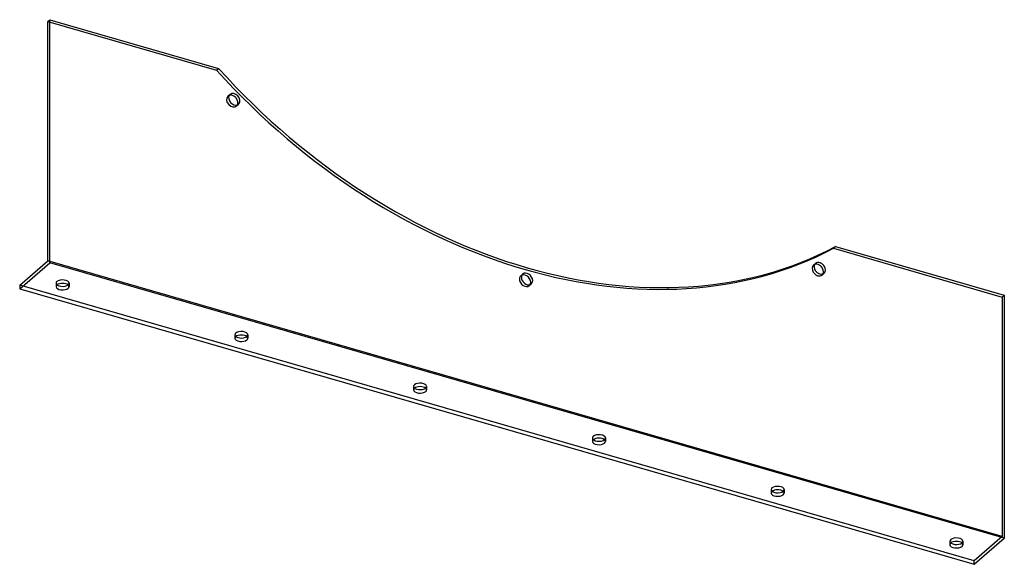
# Model space of a CAD drawing. Header units: millimetres. Extents: x -491 to 491, y -272 to 272.
import ezdxf

# ---------------------------------------------------------------- set-up
doc = ezdxf.new("R2010")
doc.units = ezdxf.units.MM
doc.layers.add('HIDDEN', color=7, linetype='Continuous')
doc.layers.add('THICK', color=7, linetype='Continuous')

msp = doc.modelspace()

# ---------------------------------------------------------------- linework, layer by layer
at = {"layer": 'HIDDEN'}
for p, q in [((-461.31, 29.25), (-461.31, 271.73)), ((-283.44, 195.46), (-281.44, 197.19)), ((-274.93, 185.63), (-272.93, 187.36)), ((-491.31, 3.27), (-461.31, 29.25)), ((491.31, -245.75), (-461.31, 29.25)), ((300.93, 26.76), (302.93, 28.49)), ((8.74, 16.17), (10.74, 17.9)), ((309.44, 16.93), (311.44, 18.67)), ((-455, 8.81), (-455, 5.34)), ((-442, 8.81), (-442, 5.34)), ((17.26, 6.34), (19.26, 8.08)), ((-276.6, -42.69), (-276.6, -46.16)), ((-263.6, -42.69), (-263.6, -46.16)), ((-98.2, -94.19), (-98.2, -97.66)), ((-85.2, -94.19), (-85.2, -97.66)), ((80.2, -145.69), (80.2, -149.16)), ((93.2, -145.69), (93.2, -149.16)), ((258.6, -197.19), (258.6, -200.66)), ((271.6, -197.19), (271.6, -200.66)), ((437, -248.69), (437, -252.16)), ((450, -248.69), (450, -252.16))]:
    msp.add_line(p, q, dxfattribs=at)
for centre, major_axis, ratio, start_param, end_param in [((-277.19, 192.27), (-4.26, 4.91), 0.75, 0.085406, 0.274805), ((-277.19, 192.27), (-4.26, 4.91), 0.75, -0.00004, 0.085406), ((-277.19, 192.27), (-4.26, 4.91), 0.75, -3.056187, -0.00004), ((-277.19, 192.27), (-4.26, 4.91), 0.75, 2.866788, 3.141552), ((-277.19, 192.27), (-4.26, 4.91), 0.75, 3.141552, 3.226999), ((307.19, 23.58), (-4.26, 4.91), 0.75, -1.79955, 0.000117), ((307.19, 23.58), (-4.26, 4.91), 0.75, 0.000117, 0.274805), ((307.19, 23.58), (-4.26, 4.91), 0.75, -3.141476, -1.79955), ((15, 12.99), (-4.26, 4.91), 0.75, 0.000079, 0.274805), ((15, 12.99), (-4.26, 4.91), 0.75, -2.427868, 0.000079), ((15, 12.99), (-4.26, 4.91), 0.75, -3.141514, -2.427868), ((307.19, 23.58), (-4.26, 4.91), 0.75, 2.866788, 3.141709), ((-448.5, 5.34), (6.5, 0), 0.5, 2.617994, 3.141499), ((-448.5, 5.34), (6.5, 0), 0.5, 3.141499, 5.759587), ((-448.5, 5.34), (6.5, 0), 0.5, 2.579524, 2.617994), ((-448.5, 5.34), (6.5, 0), 0.5, -0.000094, 0.56207), ((-448.5, 5.34), (6.5, 0), 0.5, -0.523599, -0.000094), ((15, 12.99), (-4.26, 4.91), 0.75, 2.866788, 3.141672), ((-270.1, -46.16), (6.5, 0), 0.5, 2.617994, 3.141499), ((-270.1, -46.16), (6.5, 0), 0.5, 3.141499, 5.759587), ((-270.1, -46.16), (6.5, 0), 0.5, 2.579524, 2.617994), ((-270.1, -46.16), (6.5, 0), 0.5, -0.000094, 0.56207), ((-270.1, -46.16), (6.5, 0), 0.5, -0.523599, -0.000094), ((-91.7, -97.66), (6.5, 0), 0.5, 2.617994, 3.141499), ((-91.7, -97.66), (6.5, 0), 0.5, 3.141499, 5.759587), ((-91.7, -97.66), (6.5, 0), 0.5, 2.579524, 2.617994), ((-91.7, -97.66), (6.5, 0), 0.5, -0.000094, 0.56207), ((-91.7, -97.66), (6.5, 0), 0.5, -0.523599, -0.000094), ((86.7, -149.16), (6.5, 0), 0.5, 2.617994, 3.141499), ((86.7, -149.16), (6.5, 0), 0.5, 3.141499, 5.759587), ((86.7, -149.16), (6.5, 0), 0.5, 2.579524, 2.617994), ((86.7, -149.16), (6.5, 0), 0.5, -0.000094, 0.56207), ((86.7, -149.16), (6.5, 0), 0.5, -0.523599, -0.000094), ((265.1, -200.66), (6.5, 0), 0.5, 2.617994, 3.141499), ((265.1, -200.66), (6.5, 0), 0.5, 3.141499, 5.759587), ((265.1, -200.66), (6.5, 0), 0.5, 2.579524, 2.617994), ((265.1, -200.66), (6.5, 0), 0.5, -0.000094, 0.56207), ((265.1, -200.66), (6.5, 0), 0.5, -0.523599, -0.000094), ((443.5, -252.16), (6.5, 0), 0.5, 2.617994, 3.141499), ((443.5, -252.16), (6.5, 0), 0.5, 3.141499, 5.759587), ((443.5, -252.16), (6.5, 0), 0.5, 2.579524, 2.617994), ((443.5, -252.16), (6.5, 0), 0.5, -0.000094, 0.56207), ((443.5, -252.16), (6.5, 0), 0.5, -0.523599, -0.000094)]:
    msp.add_ellipse(centre, major_axis=major_axis, ratio=ratio, start_param=start_param, end_param=end_param, dxfattribs=at)
at = {"layer": 'THICK'}
for p, q in [((-463.31, 270), (-461.31, 271.73)), ((-463.31, 30.98), (-463.31, 270)), ((-463.31, 270), (-294.85, 221.37)), ((-461.31, 271.73), (-292.85, 223.1)), ((-294.85, 221.37), (-292.85, 223.1)), ((322.85, 45.36), (320.85, 43.63)), ((320.85, 43.63), (489.31, -5)), ((322.85, 45.36), (491.31, -3.27)), ((-491.31, 6.73), (-463.31, 30.98)), ((489.31, -244.02), (-463.31, 30.98)), ((-491.31, 6.73), (-491.31, 3.27)), ((461.31, -268.27), (-491.31, 6.73)), ((-491.31, 3.27), (461.31, -271.73)), ((489.31, -5), (491.31, -3.27)), ((489.31, -5), (489.31, -244.02)), ((491.31, -3.27), (491.31, -245.75)), ((489.31, -244.02), (461.31, -268.27)), ((461.31, -271.73), (491.31, -245.75)), ((461.31, -271.73), (461.31, -268.27))]:
    msp.add_line(p, q, dxfattribs=at)
for centre, major_axis, ratio, start_param, end_param in [((13, 508.36), (367.26, -424.08), 0.75, -1.543336, -0.170808), ((15, 510.09), (-367.26, 424.08), 0.75, 1.598256, 2.970785), ((-279.19, 190.54), (4.26, -4.91), 0.75, 0.085406, 3.141552), ((-279.19, 190.54), (4.26, -4.91), 0.75, -3.056187, -0.00004), ((-279.19, 190.54), (4.26, -4.91), 0.75, 3.141552, 3.226999), ((-277.19, 192.27), (-4.26, 4.91), 0.75, 0.274805, 2.866788), ((-279.19, 190.54), (4.26, -4.91), 0.75, -0.00004, 0.085406), ((305.19, 21.85), (4.26, -4.91), 0.75, -3.141476, -1.79955), ((305.19, 21.85), (4.26, -4.91), 0.75, -1.79955, 0.000117), ((305.19, 21.85), (4.26, -4.91), 0.75, 1.342043, 3.141709), ((307.19, 23.58), (-4.26, 4.91), 0.75, 0.274805, 1.342043), ((307.19, 23.58), (-4.26, 4.91), 0.75, 1.342043, 2.866788), ((305.19, 21.85), (4.26, -4.91), 0.75, 0.000117, 1.342043), ((-448.5, 8.81), (-6.5, 0), 0.5, -0.523599, -0.000094), ((-448.5, 8.81), (-6.5, 0), 0.5, 3.141499, 5.759587), ((13, 11.26), (4.26, -4.91), 0.75, -3.141514, -2.427868), ((13, 11.26), (4.26, -4.91), 0.75, -2.427868, 0.000079), ((13, 11.26), (4.26, -4.91), 0.75, 0.713724, 3.141672), ((15, 12.99), (-4.26, 4.91), 0.75, 0.274805, 0.713724), ((15, 12.99), (-4.26, 4.91), 0.75, 0.713724, 2.866788), ((-448.5, 8.81), (-6.5, 0), 0.5, -0.000094, 2.617994), ((-448.5, 5.34), (6.5, 0), 0.5, 0.56207, 2.579524), ((-448.5, 8.81), (-6.5, 0), 0.5, 2.617994, 3.141499), ((13, 11.26), (4.26, -4.91), 0.75, 0.000079, 0.713724), ((-270.1, -42.69), (-6.5, 0), 0.5, 3.141499, 5.759587), ((-270.1, -42.69), (-6.5, 0), 0.5, -0.523599, -0.000094), ((-270.1, -42.69), (-6.5, 0), 0.5, -0.000094, 2.617994), ((-270.1, -46.16), (6.5, 0), 0.5, 0.56207, 2.579524), ((-270.1, -42.69), (-6.5, 0), 0.5, 2.617994, 3.141499), ((-91.7, -94.19), (-6.5, 0), 0.5, -0.523599, -0.000094), ((-91.7, -94.19), (-6.5, 0), 0.5, -0.000094, 2.617994), ((-91.7, -94.19), (-6.5, 0), 0.5, 3.141499, 5.759587), ((-91.7, -97.66), (6.5, 0), 0.5, 0.56207, 2.579524), ((-91.7, -94.19), (-6.5, 0), 0.5, 2.617994, 3.141499), ((86.7, -145.69), (-6.5, 0), 0.5, -0.523599, -0.000094), ((86.7, -145.69), (-6.5, 0), 0.5, -0.000094, 2.617994), ((86.7, -145.69), (-6.5, 0), 0.5, 3.141499, 5.759587), ((86.7, -149.16), (6.5, 0), 0.5, 0.56207, 2.579524), ((86.7, -145.69), (-6.5, 0), 0.5, 2.617994, 3.141499), ((265.1, -197.19), (-6.5, 0), 0.5, -0.523599, -0.000094), ((265.1, -197.19), (-6.5, 0), 0.5, 3.141499, 5.759587), ((265.1, -197.19), (-6.5, 0), 0.5, -0.000094, 2.617994), ((265.1, -200.66), (6.5, 0), 0.5, 0.56207, 2.579524), ((265.1, -197.19), (-6.5, 0), 0.5, 2.617994, 3.141499), ((443.5, -248.69), (-6.5, 0), 0.5, 3.141499, 5.759587), ((443.5, -248.69), (-6.5, 0), 0.5, -0.523599, -0.000094), ((443.5, -248.69), (-6.5, 0), 0.5, -0.000094, 2.617994), ((443.5, -252.16), (6.5, 0), 0.5, 0.56207, 2.579524), ((443.5, -248.69), (-6.5, 0), 0.5, 2.617994, 3.141499)]:
    msp.add_ellipse(centre, major_axis=major_axis, ratio=ratio, start_param=start_param, end_param=end_param, dxfattribs=at)

doc.saveas('drawing.dxf')
